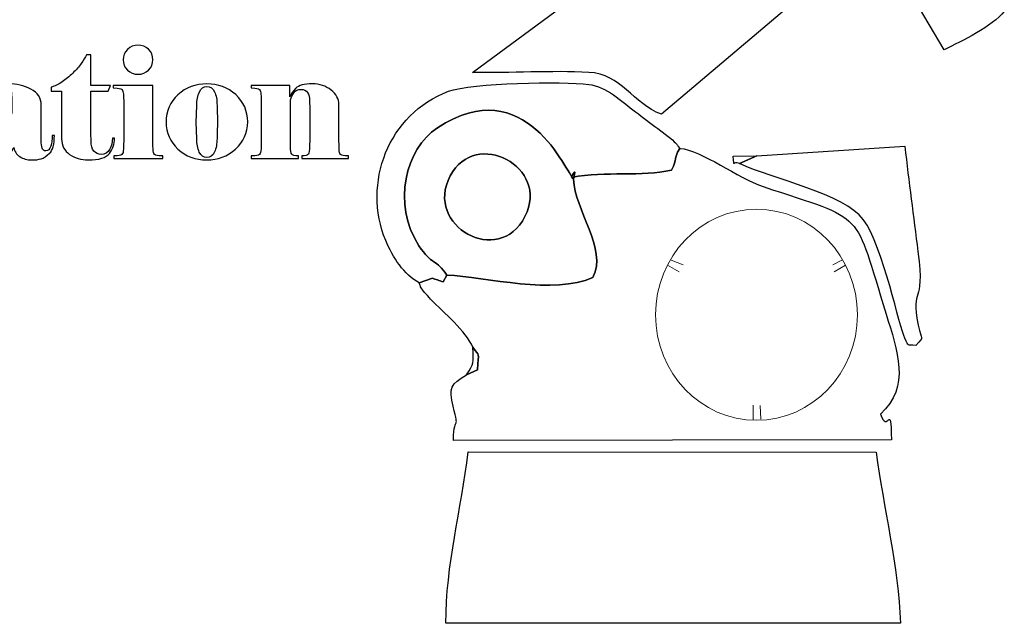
# Model space of a CAD drawing. Header units: millimetres. Extents: x -337 to 367, y -255 to 155.
# Tile 8 of 10: x 6 to 310, y -255 to -68. Entities that reach past the tile are written whole.
import ezdxf

# ---------------------------------------------------------------- set-up
doc = ezdxf.new("R2010")
doc.units = ezdxf.units.MM
doc.header["$MEASUREMENT"] = 0
doc.layers.add('Layer 1', color=7, linetype='Continuous')

msp = doc.modelspace()

# ---------------------------------------------------------------- linework, layer by layer
at = {"layer": 'Layer 1', "color": 7, "lineweight": 20}
msp.add_ellipse((233.8548, -159.5389), major_axis=(0, 32.6133), ratio=0.95696541, dxfattribs=at)
at = {"layer": 'Layer 1'}
for points, knots in [([(267.1368, -44.515), (267.1368, -44.515), (260.6992, -17.7074), (260.6992, -17.7074), (260.6992, -17.7074), (260.6992, -17.7074), (252.6753, -16.9396), (252.6753, -16.9396), (252.6753, -16.9396), (252.6753, -16.9396), (249.5743, -8.389), (249.5743, -8.389), (249.5743, -8.389), (249.5743, -8.389), (146.0339, -84.6215), (146.0339, -84.6215), (146.0339, -84.6215), (157.7657, -84.9251), (170.5066, -84.0206), (182.0012, -84.6246), (182.0012, -84.6246), (192.0607, -85.154), (195.6921, -94.2324), (204.4819, -97.5865), (204.4819, -97.5865), (204.4819, -97.5865), (267.1368, -44.515), (267.1368, -44.515)], [0, 0, 0, 0, 0.125, 0.125, 0.125, 0.125, 0.25, 0.25, 0.25, 0.25, 0.375, 0.375, 0.375, 0.375, 0.5, 0.5, 0.5, 0.5, 0.625, 0.625, 0.625, 0.625, 0.75, 0.75, 0.75, 0.75, 1, 1, 1, 1]), ([(291.8871, -77.6334), (297.3778, -74.974), (306.7432, -70.3926), (310.4713, -65.8463), (310.4713, -65.8463), (310.4713, -65.8463), (297.1594, -42.1226), (297.1594, -42.1226), (297.1594, -42.1226), (297.1594, -42.1226), (278.0028, -54.0433), (278.0028, -54.0433), (278.0028, -54.0433), (278.0028, -54.0433), (291.8871, -77.6334), (291.8871, -77.6334)], [0, 0, 0, 0, 0.2, 0.2, 0.2, 0.2, 0.4, 0.4, 0.4, 0.4, 0.6, 0.6, 0.6, 0.6, 1, 1, 1, 1]), ([(129.6258, -149.6757), (129.6258, -149.6757), (133.6658, -148.2355), (133.6658, -148.2355), (133.6658, -148.2355), (134.2086, -148.4437), (134.7421, -148.6043), (135.2444, -148.7887), (135.2444, -148.7887), (135.8059, -148.9953), (136.4205, -149.2083), (137.0195, -149.3768), (137.0195, -149.3768), (137.0195, -149.3768), (138.0927, -147.2499), (138.0927, -147.2499), (138.0927, -147.2499), (135.0182, -142.3475), (133.4053, -144.2185), (129.5135, -138.2192), (129.5135, -138.2192), (121.1152, -125.27), (125.3954, -108.2132), (135.2085, -101.7959), (135.2085, -101.7959), (162.5685, -83.903), (175.0926, -115.7195), (177.3341, -117.6731), (177.3341, -117.6731), (178.3839, -112.7771), (176.668, -117.0627), (176.654, -117.0754), (176.654, -117.0754), (187.5153, -115.0518), (198.2643, -117.0119), (207.5813, -114.8452), (207.5813, -114.8452), (209.6684, -110.941), (207.9432, -111.8042), (210.1177, -108.1163), (210.1177, -108.1163), (208.7013, -106.1912), (209.6388, -107.2404), (207.9136, -105.5188), (207.9136, -105.5188), (207.9136, -105.5188), (203.3151, -101.9787), (203.3151, -101.9787), (203.3151, -101.9787), (201.0081, -100.3509), (198.779, -98.5641), (196.4767, -96.841), (196.4767, -96.841), (191.9983, -93.49), (187.4872, -89.0311), (181.984, -88.3444), (181.984, -88.3444), (173.9383, -87.3397), (145.8031, -87.8437), (138.6652, -90.4809), (138.6652, -90.4809), (119.9968, -97.3751), (111.9494, -119.0259), (119.2231, -136.5946), (119.2231, -136.5946), (121.3632, -141.7625), (124.9244, -147.1752), (129.6258, -149.6757)], [0, 0, 0, 0, 0.05555556, 0.05555556, 0.05555556, 0.05555556, 0.11111111, 0.11111111, 0.11111111, 0.11111111, 0.16666667, 0.16666667, 0.16666667, 0.16666667, 0.22222222, 0.22222222, 0.22222222, 0.22222222, 0.27777778, 0.27777778, 0.27777778, 0.27777778, 0.33333333, 0.33333333, 0.33333333, 0.33333333, 0.38888889, 0.38888889, 0.38888889, 0.38888889, 0.44444444, 0.44444444, 0.44444444, 0.44444444, 0.5, 0.5, 0.5, 0.5, 0.55555556, 0.55555556, 0.55555556, 0.55555556, 0.61111111, 0.61111111, 0.61111111, 0.61111111, 0.66666667, 0.66666667, 0.66666667, 0.66666667, 0.72222222, 0.72222222, 0.72222222, 0.72222222, 0.77777778, 0.77777778, 0.77777778, 0.77777778, 0.83333333, 0.83333333, 0.83333333, 0.83333333, 0.88888889, 0.88888889, 0.88888889, 0.88888889, 1, 1, 1, 1]), ([(162.2892, -129.1964), (170.1541, -113.8501), (146.9886, -101.7371), (139.1674, -116.6001), (139.1674, -116.6001), (130.9844, -132.1468), (154.2139, -144.9529), (162.2892, -129.1964)], [0, 0, 0, 0, 0.33333333, 0.33333333, 0.33333333, 0.33333333, 1, 1, 1, 1]), ([(177.3341, -117.6731), (177.5057, -127.168), (187.9271, -139.13), (183.2553, -148.0145), (183.2553, -148.0145), (171.4565, -153.4542), (150.3314, -147.9318), (138.0927, -147.2499), (138.0927, -147.2499), (138.0927, -147.2499), (137.0195, -149.3768), (137.0195, -149.3768), (137.0195, -149.3768), (136.4205, -149.2083), (135.8059, -148.9953), (135.2444, -148.7887), (135.2444, -148.7887), (134.7421, -148.6043), (134.2086, -148.4437), (133.6658, -148.2355), (133.6658, -148.2355), (133.6658, -148.2355), (129.6258, -149.6757), (129.6258, -149.6757), (129.6258, -149.6757), (130.1827, -151.2701), (129.6273, -150.4864), (131.2262, -152.6165), (131.2262, -152.6165), (131.2964, -152.7087), (132.9186, -154.478), (133.1074, -154.6751), (133.1074, -154.6751), (137.2285, -158.9893), (144.0436, -164.5674), (146.179, -169.5493), (146.179, -169.5493), (148.486, -172.7842), (147.8933, -170.5937), (147.6094, -176.5961), (147.6094, -176.5961), (147.6094, -176.5961), (144.2136, -178.1047), (144.2136, -178.1047), (144.2136, -178.1047), (139.2236, -180.8897), (138.779, -182.1694), (140.0987, -187.8205), (140.0987, -187.8205), (142.1015, -196.403), (140.473, -189.3053), (140.1595, -198.3392), (140.1595, -198.3392), (140.1595, -198.3392), (275.5897, -198.1675), (275.5897, -198.1675), (275.5897, -198.1675), (275.3011, -185.7016), (274.5804, -196.7765), (272.1564, -190.2431), (272.1564, -190.2431), (281.5904, -181.8006), (277.4007, -170.5778), (273.93, -159.3677), (273.93, -159.3677), (263.8112, -126.6896), (268.2833, -130.6509), (235.9224, -119.9288), (235.9224, -119.9288), (228.1762, -117.3616), (216.9935, -108.6615), (210.1177, -108.1163), (210.1177, -108.1163), (207.9432, -111.8042), (209.6684, -110.941), (207.5813, -114.8452), (207.5813, -114.8452), (198.2643, -117.0119), (187.5153, -115.0518), (176.654, -117.0754), (176.654, -117.0754), (176.668, -117.0627), (178.3839, -112.7771), (177.3341, -117.6731)], [0, 0, 0, 0, 0.04545455, 0.04545455, 0.04545455, 0.04545455, 0.09090909, 0.09090909, 0.09090909, 0.09090909, 0.13636364, 0.13636364, 0.13636364, 0.13636364, 0.18181818, 0.18181818, 0.18181818, 0.18181818, 0.22727273, 0.22727273, 0.22727273, 0.22727273, 0.27272727, 0.27272727, 0.27272727, 0.27272727, 0.31818182, 0.31818182, 0.31818182, 0.31818182, 0.36363636, 0.36363636, 0.36363636, 0.36363636, 0.40909091, 0.40909091, 0.40909091, 0.40909091, 0.45454545, 0.45454545, 0.45454545, 0.45454545, 0.5, 0.5, 0.5, 0.5, 0.54545455, 0.54545455, 0.54545455, 0.54545455, 0.59090909, 0.59090909, 0.59090909, 0.59090909, 0.63636364, 0.63636364, 0.63636364, 0.63636364, 0.68181818, 0.68181818, 0.68181818, 0.68181818, 0.72727273, 0.72727273, 0.72727273, 0.72727273, 0.77272727, 0.77272727, 0.77272727, 0.77272727, 0.81818182, 0.81818182, 0.81818182, 0.81818182, 0.86363636, 0.86363636, 0.86363636, 0.86363636, 0.90909091, 0.90909091, 0.90909091, 0.90909091, 1, 1, 1, 1]), ([(233.9679, -110.4594), (233.9679, -110.4594), (228.6488, -112.8359), (228.6488, -112.8359), (228.6488, -112.8359), (238.7115, -117.5635), (261.1547, -122.2147), (266.8732, -130.0771), (266.8732, -130.0771), (273.1656, -138.7294), (278.0776, -163.8091), (279.7093, -166.7674), (279.7093, -166.7674), (281.2863, -169.6256), (279.9464, -168.7481), (283.1565, -169.0088), (283.1565, -169.0088), (285.8676, -165.8884), (284.824, -167.7594), (283.8507, -162.7774), (283.8507, -162.7774), (281.3159, -149.7854), (286.075, -157.8369), (283.7821, -139.9694), (283.7821, -139.9694), (282.4, -129.1996), (280.9057, -118.3424), (279.7342, -107.4804), (279.7342, -107.4804), (279.7342, -107.4804), (233.9679, -110.4594), (233.9679, -110.4594)], [0, 0, 0, 0, 0.11111111, 0.11111111, 0.11111111, 0.11111111, 0.22222222, 0.22222222, 0.22222222, 0.22222222, 0.33333333, 0.33333333, 0.33333333, 0.33333333, 0.44444444, 0.44444444, 0.44444444, 0.44444444, 0.55555556, 0.55555556, 0.55555556, 0.55555556, 0.66666667, 0.66666667, 0.66666667, 0.66666667, 0.77777778, 0.77777778, 0.77777778, 0.77777778, 1, 1, 1, 1]), ([(228.6488, -112.8359), (228.6488, -112.8359), (233.9679, -110.4594), (233.9679, -110.4594), (233.9679, -110.4594), (233.9679, -110.4594), (226.6179, -110.5055), (226.6179, -110.5055), (226.6179, -110.5055), (227.1779, -114.6401), (226.2045, -111.677), (228.6488, -112.8359)], [0, 0, 0, 0, 0.25, 0.25, 0.25, 0.25, 0.5, 0.5, 0.5, 0.5, 1, 1, 1, 1]), ([(144.2136, -178.1047), (144.2136, -178.1047), (147.6094, -176.5961), (147.6094, -176.5961), (147.6094, -176.5961), (147.8933, -170.5937), (148.486, -172.7842), (146.179, -169.5493), (146.179, -169.5493), (146.3132, -174.8761), (146.7094, -174.2498), (144.2136, -178.1047)], [0, 0, 0, 0, 0.25, 0.25, 0.25, 0.25, 0.5, 0.5, 0.5, 0.5, 1, 1, 1, 1]), ([(144.7439, -201.9317), (142.5835, -219.7293), (137.8072, -236.8401), (137.8322, -254.8681), (137.8322, -254.8681), (137.8322, -254.8681), (278.3709, -254.7839), (278.3709, -254.7839), (278.3709, -254.7839), (277.7267, -237.4982), (273.1766, -219.0378), (270.8071, -201.9699), (270.8071, -201.9699), (270.8071, -201.9699), (144.7439, -201.9317), (144.7439, -201.9317)], [0, 0, 0, 0, 0.2, 0.2, 0.2, 0.2, 0.4, 0.4, 0.4, 0.4, 0.6, 0.6, 0.6, 0.6, 1, 1, 1, 1])]:
    msp.add_open_spline(points, degree=3, knots=knots, dxfattribs=at)
at = {"layer": 'Layer 1', "color": 250}
for points, knots in [([(38.0847, -80.7165), (38.0847, -79.4792), (38.5283, -78.4244), (39.4233, -77.5519), (39.4233, -77.5519), (40.3105, -76.6795), (41.3846, -76.2433), (42.6376, -76.2433), (42.6376, -76.2433), (43.9216, -76.2433), (45.0113, -76.6636), (45.8985, -77.5044), (45.8985, -77.5044), (46.7935, -78.3451), (47.2372, -79.4158), (47.2372, -80.7165), (47.2372, -80.7165), (47.2372, -81.9855), (46.7935, -83.0562), (45.8985, -83.9287), (45.8985, -83.9287), (45.0113, -84.8011), (43.9216, -85.2373), (42.6376, -85.2373), (42.6376, -85.2373), (41.3846, -85.2373), (40.3105, -84.8011), (39.4233, -83.9287), (39.4233, -83.9287), (38.5283, -83.0562), (38.0847, -81.9855), (38.0847, -80.7165)], [0, 0, 0, 0, 0.11111111, 0.11111111, 0.11111111, 0.11111111, 0.22222222, 0.22222222, 0.22222222, 0.22222222, 0.33333333, 0.33333333, 0.33333333, 0.33333333, 0.44444444, 0.44444444, 0.44444444, 0.44444444, 0.55555556, 0.55555556, 0.55555556, 0.55555556, 0.66666667, 0.66666667, 0.66666667, 0.66666667, 0.77777778, 0.77777778, 0.77777778, 0.77777778, 1, 1, 1, 1]), ([(19.0326, -90.472), (19.0326, -90.472), (15.8572, -90.472), (15.8572, -90.472), (15.8572, -90.472), (15.8572, -90.472), (15.8572, -89.1871), (15.8572, -89.1871), (15.8572, -89.1871), (16.9157, -88.9016), (18.0208, -88.3702), (19.1805, -87.5929), (19.1805, -87.5929), (20.3323, -86.8156), (21.4374, -85.9115), (22.4803, -84.8804), (22.4803, -84.8804), (23.531, -83.8494), (24.4105, -82.8421), (25.1109, -81.8586), (25.1109, -81.8586), (25.8191, -80.8751), (26.3561, -79.9868), (26.7297, -79.1937), (26.7297, -79.1937), (26.7297, -79.1937), (28.045, -79.1937), (28.045, -79.1937), (28.045, -79.1937), (28.045, -79.1937), (28.045, -88.6636), (28.045, -88.6636), (28.045, -88.6636), (28.045, -88.6636), (34.1233, -88.6636), (34.1233, -88.6636), (34.1233, -88.6636), (34.1233, -88.6636), (33.4695, -90.472), (33.4695, -90.472), (33.4695, -90.472), (33.4695, -90.472), (28.045, -90.472), (28.045, -90.472), (28.045, -90.472), (28.045, -90.472), (28.045, -103.4158), (28.045, -103.4158), (28.045, -103.4158), (28.045, -103.4158), (28.1383, -105.8427), (28.1383, -105.8427), (28.1383, -105.8427), (28.1383, -107.2069), (28.4341, -108.238), (29.0178, -108.9359), (29.0178, -108.9359), (29.6092, -109.6339), (30.3486, -109.9828), (31.2436, -109.9828), (31.2436, -109.9828), (32.4499, -109.9828), (33.3294, -109.4673), (33.8897, -108.4362), (33.8897, -108.4362), (34.4423, -107.4052), (34.7225, -106.2551), (34.7225, -104.9861), (34.7225, -104.9861), (34.7225, -104.9861), (35.3763, -104.9861), (35.3763, -104.9861), (35.3763, -104.9861), (35.3763, -106.7627), (34.8626, -108.3252), (33.843, -109.6735), (33.843, -109.6735), (32.8235, -111.0218), (30.6288, -111.696), (27.2511, -111.696), (27.2511, -111.696), (25.0875, -111.696), (23.1807, -111.1249), (21.5231, -109.9828), (21.5231, -109.9828), (19.8653, -108.8407), (19.0326, -107.2386), (19.0326, -105.1765), (19.0326, -105.1765), (19.0326, -105.1765), (19.0326, -90.472), (19.0326, -90.472)], [0, 0, 0, 0, 0.04166667, 0.04166667, 0.04166667, 0.04166667, 0.08333333, 0.08333333, 0.08333333, 0.08333333, 0.125, 0.125, 0.125, 0.125, 0.16666667, 0.16666667, 0.16666667, 0.16666667, 0.20833333, 0.20833333, 0.20833333, 0.20833333, 0.25, 0.25, 0.25, 0.25, 0.29166667, 0.29166667, 0.29166667, 0.29166667, 0.33333333, 0.33333333, 0.33333333, 0.33333333, 0.375, 0.375, 0.375, 0.375, 0.41666667, 0.41666667, 0.41666667, 0.41666667, 0.45833333, 0.45833333, 0.45833333, 0.45833333, 0.5, 0.5, 0.5, 0.5, 0.54166667, 0.54166667, 0.54166667, 0.54166667, 0.58333333, 0.58333333, 0.58333333, 0.58333333, 0.625, 0.625, 0.625, 0.625, 0.66666667, 0.66666667, 0.66666667, 0.66666667, 0.70833333, 0.70833333, 0.70833333, 0.70833333, 0.75, 0.75, 0.75, 0.75, 0.79166667, 0.79166667, 0.79166667, 0.79166667, 0.83333333, 0.83333333, 0.83333333, 0.83333333, 0.875, 0.875, 0.875, 0.875, 0.91666667, 0.91666667, 0.91666667, 0.91666667, 1, 1, 1, 1]), ([(14.1529, -108.8883), (14.8922, -108.8883), (15.4059, -108.4204), (15.7016, -107.4766), (15.7016, -107.4766), (15.9895, -106.5407), (16.1374, -105.4144), (16.1374, -104.1058), (16.1374, -104.1058), (16.1374, -104.1058), (16.7912, -104.1058), (16.7912, -104.1058), (16.7912, -104.1058), (16.7912, -106.9055), (16.3009, -108.7535), (15.3203, -109.6418), (15.3203, -109.6418), (14.3396, -110.538), (13.4602, -111.1011), (12.682, -111.3391), (12.682, -111.3391), (11.9036, -111.577), (10.9074, -111.696), (9.6934, -111.696), (9.6934, -111.696), (8.3548, -111.696), (7.164, -111.347), (6.1211, -110.6491), (6.1211, -110.6491), (5.0782, -109.9511), (4.4478, -109.0152), (4.2299, -107.8335), (4.2299, -107.8335), (3.7318, -109.1263), (2.8991, -110.0859), (1.7317, -110.7284), (1.7317, -110.7284), (0.5643, -111.3708), (-0.9534, -111.696), (-2.8212, -111.696), (-2.8212, -111.696), (-4.8136, -111.696), (-6.4324, -111.1408), (-7.6776, -110.0304), (-7.6776, -110.0304), (-8.9228, -108.9121), (-9.5454, -107.3734), (-9.5454, -105.3986), (-9.5454, -105.3986), (-9.5454, -103.8123), (-9.1563, -102.5354), (-8.378, -101.5598), (-8.378, -101.5598), (-7.5998, -100.5922), (-6.8059, -99.9974), (-5.9965, -99.7753), (-5.9965, -99.7753), (-5.1871, -99.5532), (-3.9419, -99.3629), (-2.2608, -99.2043), (-2.2608, -99.2043), (-0.5798, -99.0456), (0.6577, -98.8632), (1.4515, -98.657), (1.4515, -98.657), (2.2454, -98.4429), (2.8134, -98.2208), (3.1559, -97.9828), (3.1559, -97.9828), (3.4984, -97.7449), (3.6696, -97.3404), (3.6696, -96.7694), (3.6696, -96.7694), (3.6696, -96.7694), (3.6229, -92.431), (3.6229, -92.431), (3.6229, -92.431), (3.6229, -91.1937), (3.4673, -90.2975), (3.1637, -89.7581), (3.1637, -89.7581), (2.8524, -89.2188), (2.2064, -88.9492), (1.218, -88.9492), (1.218, -88.9492), (0.6032, -88.9492), (0.0895, -89.0919), (-0.3307, -89.3774), (-0.3307, -89.3774), (-0.7432, -89.663), (-0.9534, -90.0357), (-0.9534, -90.4799), (-0.9534, -90.4799), (-0.9534, -90.8289), (-0.6186, -91.2651), (0.0428, -91.7965), (0.0428, -91.7965), (0.7044, -92.3199), (1.039, -93.1051), (1.039, -94.16), (1.039, -94.16), (1.039, -95.1514), (0.611, -96.0238), (-0.2529, -96.7932), (-0.2529, -96.7932), (-1.109, -97.5546), (-2.5098, -97.9353), (-4.44, -97.9353), (-4.44, -97.9353), (-5.5063, -97.9353), (-6.4324, -97.6418), (-7.234, -97.0549), (-7.234, -97.0549), (-8.0278, -96.468), (-8.4247, -95.6749), (-8.4247, -94.6914), (-8.4247, -94.6914), (-8.4247, -92.7165), (-7.3429, -91.1382), (-5.1715, -89.9564), (-5.1715, -89.9564), (-3.0002, -88.7747), (-0.4242, -88.1878), (2.5722, -88.1878), (2.5722, -88.1878), (5.1016, -88.1878), (7.4286, -88.7191), (9.5455, -89.7899), (9.5455, -89.7899), (11.6702, -90.8606), (12.7286, -92.5024), (12.7286, -94.739), (12.7286, -94.739), (12.7286, -94.739), (12.7286, -105.6841), (12.7286, -105.6841), (12.7286, -105.6841), (12.7286, -106.7072), (12.822, -107.4845), (13.0088, -108.0317), (13.0088, -108.0317), (13.1567, -108.6028), (13.5458, -108.8883), (14.1529, -108.8883)], [0, 0, 0, 0, 0.02702703, 0.02702703, 0.02702703, 0.02702703, 0.05405405, 0.05405405, 0.05405405, 0.05405405, 0.08108108, 0.08108108, 0.08108108, 0.08108108, 0.10810811, 0.10810811, 0.10810811, 0.10810811, 0.13513514, 0.13513514, 0.13513514, 0.13513514, 0.16216216, 0.16216216, 0.16216216, 0.16216216, 0.18918919, 0.18918919, 0.18918919, 0.18918919, 0.21621622, 0.21621622, 0.21621622, 0.21621622, 0.24324324, 0.24324324, 0.24324324, 0.24324324, 0.27027027, 0.27027027, 0.27027027, 0.27027027, 0.2972973, 0.2972973, 0.2972973, 0.2972973, 0.32432432, 0.32432432, 0.32432432, 0.32432432, 0.35135135, 0.35135135, 0.35135135, 0.35135135, 0.37837838, 0.37837838, 0.37837838, 0.37837838, 0.40540541, 0.40540541, 0.40540541, 0.40540541, 0.43243243, 0.43243243, 0.43243243, 0.43243243, 0.45945946, 0.45945946, 0.45945946, 0.45945946, 0.48648649, 0.48648649, 0.48648649, 0.48648649, 0.51351351, 0.51351351, 0.51351351, 0.51351351, 0.54054054, 0.54054054, 0.54054054, 0.54054054, 0.56756757, 0.56756757, 0.56756757, 0.56756757, 0.59459459, 0.59459459, 0.59459459, 0.59459459, 0.62162162, 0.62162162, 0.62162162, 0.62162162, 0.64864865, 0.64864865, 0.64864865, 0.64864865, 0.67567568, 0.67567568, 0.67567568, 0.67567568, 0.7027027, 0.7027027, 0.7027027, 0.7027027, 0.72972973, 0.72972973, 0.72972973, 0.72972973, 0.75675676, 0.75675676, 0.75675676, 0.75675676, 0.78378378, 0.78378378, 0.78378378, 0.78378378, 0.81081081, 0.81081081, 0.81081081, 0.81081081, 0.83783784, 0.83783784, 0.83783784, 0.83783784, 0.86486486, 0.86486486, 0.86486486, 0.86486486, 0.89189189, 0.89189189, 0.89189189, 0.89189189, 0.91891892, 0.91891892, 0.91891892, 0.91891892, 0.94594595, 0.94594595, 0.94594595, 0.94594595, 1, 1, 1, 1]), ([(76.5624, -99.9419), (76.5624, -103.3047), (75.3093, -106.1044), (72.8033, -108.3411), (72.8033, -108.3411), (70.2972, -110.5777), (67.3476, -111.696), (63.9543, -111.696), (63.9543, -111.696), (60.3744, -111.696), (57.3779, -110.5777), (54.9653, -108.3411), (54.9653, -108.3411), (52.5528, -106.1044), (51.3464, -103.3047), (51.3464, -99.9419), (51.3464, -99.9419), (51.3464, -96.579), (52.5683, -93.7793), (55.012, -91.5427), (55.012, -91.5427), (57.4558, -89.3061), (60.4366, -88.1878), (63.9543, -88.1878), (63.9543, -88.1878), (67.4099, -88.1878), (70.3751, -89.2981), (72.85, -91.5189), (72.85, -91.5189), (75.3249, -93.7396), (76.5624, -96.5473), (76.5624, -99.9419)], [0, 0, 0, 0, 0.11111111, 0.11111111, 0.11111111, 0.11111111, 0.22222222, 0.22222222, 0.22222222, 0.22222222, 0.33333333, 0.33333333, 0.33333333, 0.33333333, 0.44444444, 0.44444444, 0.44444444, 0.44444444, 0.55555556, 0.55555556, 0.55555556, 0.55555556, 0.66666667, 0.66666667, 0.66666667, 0.66666667, 0.77777778, 0.77777778, 0.77777778, 0.77777778, 1, 1, 1, 1]), ([(95.7544, -95.5638), (95.7544, -95.5638), (95.7078, -93.6127), (95.7078, -93.6127), (95.7078, -93.6127), (95.7078, -91.1382), (94.8595, -89.9009), (93.1628, -89.9009), (93.1628, -89.9009), (92.081, -89.9009), (91.3105, -90.2499), (90.8669, -90.9478), (90.8669, -90.9478), (90.4155, -91.6458), (90.0575, -92.3596), (89.7773, -93.0893), (89.7773, -93.0893), (89.7773, -93.0893), (89.7773, -105.2717), (89.7773, -105.2717), (89.7773, -105.2717), (89.7773, -105.2717), (89.824, -107.4607), (89.824, -107.4607), (89.824, -107.4607), (89.824, -108.7614), (89.9408, -109.5863), (90.1742, -109.9352), (90.1742, -109.9352), (90.3999, -110.2842), (91.0926, -110.4587), (92.2366, -110.4587), (92.2366, -110.4587), (92.2366, -110.4587), (92.2366, -111.2201), (92.2366, -111.2201), (92.2366, -111.2201), (92.2366, -111.2201), (77.683, -111.2201), (77.683, -111.2201), (77.683, -111.2201), (77.683, -111.2201), (77.683, -110.4587), (77.683, -110.4587), (77.683, -110.4587), (77.683, -110.4587), (78.8037, -110.4111), (78.8037, -110.4111), (78.8037, -110.4111), (79.7065, -110.3159), (80.2513, -110.0939), (80.438, -109.7449), (80.438, -109.7449), (80.6249, -109.3959), (80.7183, -108.6345), (80.7183, -107.4607), (80.7183, -107.4607), (80.7183, -107.4607), (80.765, -105.2717), (80.765, -105.2717), (80.765, -105.2717), (80.765, -105.2717), (80.765, -93.8983), (80.765, -93.8983), (80.765, -93.8983), (80.765, -93.8983), (80.7183, -91.9472), (80.7183, -91.9472), (80.7183, -91.9472), (80.656, -91.1858), (80.5626, -90.6147), (80.438, -90.234), (80.438, -90.234), (80.3135, -89.8533), (79.7532, -89.6154), (78.757, -89.5202), (78.757, -89.5202), (78.757, -89.5202), (77.683, -89.425), (77.683, -89.425), (77.683, -89.425), (77.683, -89.425), (77.683, -88.6636), (77.683, -88.6636), (77.683, -88.6636), (77.683, -88.6636), (89.5905, -88.6636), (89.5905, -88.6636), (89.5905, -88.6636), (89.5905, -88.6636), (89.5905, -92.2327), (89.5905, -92.2327), (89.5905, -92.2327), (89.933, -91.3444), (90.5478, -90.4482), (91.435, -89.544), (91.435, -89.544), (92.3223, -88.6398), (94.0423, -88.1878), (96.5949, -88.1878), (96.5949, -88.1878), (98.8052, -88.1878), (100.7198, -88.8223), (102.3386, -90.0913), (102.3386, -90.0913), (103.9574, -91.3603), (104.7668, -92.8513), (104.7668, -94.5645), (104.7668, -94.5645), (104.7668, -94.5645), (104.7668, -105.2717), (104.7668, -105.2717), (104.7668, -105.2717), (104.7668, -105.2717), (104.8135, -107.4607), (104.8135, -107.4607), (104.8135, -107.4607), (104.8135, -108.6028), (104.9069, -109.3563), (105.0936, -109.7211), (105.0936, -109.7211), (105.2804, -110.0859), (105.8252, -110.3159), (106.728, -110.4111), (106.728, -110.4111), (106.728, -110.4111), (107.7553, -110.4587), (107.7553, -110.4587), (107.7553, -110.4587), (107.7553, -110.4587), (107.7553, -111.2201), (107.7553, -111.2201), (107.7553, -111.2201), (107.7553, -111.2201), (93.2951, -111.2201), (93.2951, -111.2201), (93.2951, -111.2201), (93.2951, -111.2201), (93.2951, -110.4587), (93.2951, -110.4587), (93.2951, -110.4587), (94.408, -110.4587), (95.0929, -110.2763), (95.3342, -109.9114), (95.3342, -109.9114), (95.5832, -109.5466), (95.7078, -108.7297), (95.7078, -107.4607), (95.7078, -107.4607), (95.7078, -107.4607), (95.7544, -105.2717), (95.7544, -105.2717), (95.7544, -105.2717), (95.7544, -105.2717), (95.7544, -95.5638), (95.7544, -95.5638)], [0, 0, 0, 0, 0.025, 0.025, 0.025, 0.025, 0.05, 0.05, 0.05, 0.05, 0.075, 0.075, 0.075, 0.075, 0.1, 0.1, 0.1, 0.1, 0.125, 0.125, 0.125, 0.125, 0.15, 0.15, 0.15, 0.15, 0.175, 0.175, 0.175, 0.175, 0.2, 0.2, 0.2, 0.2, 0.225, 0.225, 0.225, 0.225, 0.25, 0.25, 0.25, 0.25, 0.275, 0.275, 0.275, 0.275, 0.3, 0.3, 0.3, 0.3, 0.325, 0.325, 0.325, 0.325, 0.35, 0.35, 0.35, 0.35, 0.375, 0.375, 0.375, 0.375, 0.4, 0.4, 0.4, 0.4, 0.425, 0.425, 0.425, 0.425, 0.45, 0.45, 0.45, 0.45, 0.475, 0.475, 0.475, 0.475, 0.5, 0.5, 0.5, 0.5, 0.525, 0.525, 0.525, 0.525, 0.55, 0.55, 0.55, 0.55, 0.575, 0.575, 0.575, 0.575, 0.6, 0.6, 0.6, 0.6, 0.625, 0.625, 0.625, 0.625, 0.65, 0.65, 0.65, 0.65, 0.675, 0.675, 0.675, 0.675, 0.7, 0.7, 0.7, 0.7, 0.725, 0.725, 0.725, 0.725, 0.75, 0.75, 0.75, 0.75, 0.775, 0.775, 0.775, 0.775, 0.8, 0.8, 0.8, 0.8, 0.825, 0.825, 0.825, 0.825, 0.85, 0.85, 0.85, 0.85, 0.875, 0.875, 0.875, 0.875, 0.9, 0.9, 0.9, 0.9, 0.925, 0.925, 0.925, 0.925, 0.95, 0.95, 0.95, 0.95, 1, 1, 1, 1]), ([(50.319, -111.2201), (50.319, -111.2201), (35.1428, -111.2201), (35.1428, -111.2201), (35.1428, -111.2201), (35.1428, -111.2201), (35.1428, -110.4587), (35.1428, -110.4587), (35.1428, -110.4587), (35.1428, -110.4587), (36.2635, -110.4111), (36.2635, -110.4111), (36.2635, -110.4111), (37.1663, -110.3159), (37.7111, -110.0939), (37.8979, -109.7449), (37.8979, -109.7449), (38.0847, -109.3959), (38.1781, -108.6345), (38.1781, -107.4607), (38.1781, -107.4607), (38.1781, -107.4607), (38.2248, -105.2717), (38.2248, -105.2717), (38.2248, -105.2717), (38.2248, -105.2717), (38.2248, -93.8983), (38.2248, -93.8983), (38.2248, -93.8983), (38.2248, -93.8983), (38.1781, -91.9472), (38.1781, -91.9472), (38.1781, -91.9472), (38.1158, -91.1858), (38.0225, -90.6147), (37.8979, -90.234), (37.8979, -90.234), (37.7734, -89.8533), (37.213, -89.6154), (36.2168, -89.5202), (36.2168, -89.5202), (36.2168, -89.5202), (34.956, -89.425), (34.956, -89.425), (34.956, -89.425), (34.956, -89.425), (34.956, -88.6636), (34.956, -88.6636), (34.956, -88.6636), (34.956, -88.6636), (47.2372, -88.6636), (47.2372, -88.6636), (47.2372, -88.6636), (47.2372, -88.6636), (47.2372, -105.2717), (47.2372, -105.2717), (47.2372, -105.2717), (47.2372, -105.2717), (47.2838, -107.4607), (47.2838, -107.4607), (47.2838, -107.4607), (47.2838, -108.6028), (47.3772, -109.3563), (47.564, -109.7211), (47.564, -109.7211), (47.7508, -110.0859), (48.2956, -110.3159), (49.1983, -110.4111), (49.1983, -110.4111), (49.1983, -110.4111), (50.319, -110.4587), (50.319, -110.4587), (50.319, -110.4587), (50.319, -110.4587), (50.319, -111.2201), (50.319, -111.2201)], [0, 0, 0, 0, 0.05, 0.05, 0.05, 0.05, 0.1, 0.1, 0.1, 0.1, 0.15, 0.15, 0.15, 0.15, 0.2, 0.2, 0.2, 0.2, 0.25, 0.25, 0.25, 0.25, 0.3, 0.3, 0.3, 0.3, 0.35, 0.35, 0.35, 0.35, 0.4, 0.4, 0.4, 0.4, 0.45, 0.45, 0.45, 0.45, 0.5, 0.5, 0.5, 0.5, 0.55, 0.55, 0.55, 0.55, 0.6, 0.6, 0.6, 0.6, 0.65, 0.65, 0.65, 0.65, 0.7, 0.7, 0.7, 0.7, 0.75, 0.75, 0.75, 0.75, 0.8, 0.8, 0.8, 0.8, 0.85, 0.85, 0.85, 0.85, 0.9, 0.9, 0.9, 0.9, 1, 1, 1, 1]), ([(67.2697, -99.8943), (67.2697, -99.4501), (67.2386, -98.5618), (67.1764, -97.2294), (67.1764, -97.2294), (67.1141, -95.8969), (67.083, -95.1038), (67.083, -94.85), (67.083, -94.85), (67.083, -93.1369), (66.8262, -91.7251), (66.3125, -90.6147), (66.3125, -90.6147), (65.7988, -89.5043), (64.9972, -88.9492), (63.9076, -88.9492), (63.9076, -88.9492), (62.9114, -88.9492), (62.1488, -89.5281), (61.6196, -90.6861), (61.6196, -90.6861), (61.0903, -91.8441), (60.8257, -93.232), (60.8257, -94.85), (60.8257, -94.85), (60.8257, -95.4528), (60.8024, -96.1904), (60.7557, -97.0628), (60.7557, -97.0628), (60.709, -97.9353), (60.67, -98.8791), (60.6389, -99.8943), (60.6389, -99.8943), (60.6389, -100.3384), (60.67, -101.2505), (60.7323, -102.6306), (60.7323, -102.6306), (60.7945, -104.0106), (60.8257, -104.8117), (60.8257, -105.0337), (60.8257, -105.0337), (60.8257, -106.7469), (61.0825, -108.1586), (61.5962, -109.269), (61.5962, -109.269), (62.1098, -110.3794), (62.8959, -110.9346), (63.9543, -110.9346), (63.9543, -110.9346), (64.9817, -110.9346), (65.76, -110.3635), (66.2892, -109.2214), (66.2892, -109.2214), (66.8184, -108.0793), (67.083, -106.6834), (67.083, -105.0337), (67.083, -105.0337), (67.083, -104.3992), (67.0986, -103.6458), (67.1297, -102.7733), (67.1297, -102.7733), (67.1608, -101.9009), (67.2075, -100.9412), (67.2697, -99.8943)], [0, 0, 0, 0, 0.05882353, 0.05882353, 0.05882353, 0.05882353, 0.11764706, 0.11764706, 0.11764706, 0.11764706, 0.17647059, 0.17647059, 0.17647059, 0.17647059, 0.23529412, 0.23529412, 0.23529412, 0.23529412, 0.29411765, 0.29411765, 0.29411765, 0.29411765, 0.35294118, 0.35294118, 0.35294118, 0.35294118, 0.41176471, 0.41176471, 0.41176471, 0.41176471, 0.47058824, 0.47058824, 0.47058824, 0.47058824, 0.52941176, 0.52941176, 0.52941176, 0.52941176, 0.58823529, 0.58823529, 0.58823529, 0.58823529, 0.64705882, 0.64705882, 0.64705882, 0.64705882, 0.70588235, 0.70588235, 0.70588235, 0.70588235, 0.76470588, 0.76470588, 0.76470588, 0.76470588, 0.82352941, 0.82352941, 0.82352941, 0.82352941, 0.88235294, 0.88235294, 0.88235294, 0.88235294, 1, 1, 1, 1])]:
    msp.add_open_spline(points, degree=3, knots=knots, dxfattribs=at)
at = {"layer": 'Layer 1', "color": 7}
for points, knots in [([(138.0927, -147.2499), (150.3314, -147.9318), (171.4565, -153.4542), (183.2553, -148.0145), (183.2553, -148.0145), (187.9271, -139.13), (177.5057, -127.168), (177.3341, -117.6731), (177.3341, -117.6731), (175.0926, -115.7195), (162.5685, -83.903), (135.2085, -101.7959), (135.2085, -101.7959), (125.3954, -108.2132), (121.1152, -125.27), (129.5135, -138.2192), (129.5135, -138.2192), (133.4053, -144.2185), (135.0182, -142.3475), (138.0927, -147.2499)], [0, 0, 0, 0, 0.16666667, 0.16666667, 0.16666667, 0.16666667, 0.33333333, 0.33333333, 0.33333333, 0.33333333, 0.5, 0.5, 0.5, 0.5, 0.66666667, 0.66666667, 0.66666667, 0.66666667, 1, 1, 1, 1]), ([(162.2892, -129.1964), (154.2139, -144.9529), (130.9844, -132.1468), (139.1674, -116.6001), (139.1674, -116.6001), (146.9886, -101.7371), (170.1541, -113.8501), (162.2892, -129.1964)], [0, 0, 0, 0, 0.33333333, 0.33333333, 0.33333333, 0.33333333, 1, 1, 1, 1])]:
    msp.add_open_spline(points, degree=3, knots=knots, dxfattribs=at)
at = {"layer": 'Layer 1', "color": 250, "lineweight": 20}
for points in [[(211.1529, -144.0755), (211.1529, -144.0755), (207.5166, -142.6884), (207.5166, -142.6884)], [(257.4394, -144.072), (257.4394, -144.072), (260.4974, -142.5438), (260.4974, -142.5438)], [(209.9826, -146.2187), (209.9826, -146.2187), (206.325, -144.1617), (206.325, -144.1617)], [(257.8224, -146.2174), (257.8224, -146.2174), (261.4061, -144.2034), (261.4061, -144.2034)], [(232.874, -187.5149), (232.874, -187.5149), (232.781, -192.1227), (232.781, -192.1227)], [(234.9558, -187.5187), (234.9558, -187.5187), (235.2458, -191.7719), (235.2458, -191.7719)]]:
    msp.add_open_spline(points, degree=3, dxfattribs=at)

doc.saveas('drawing.dxf')
